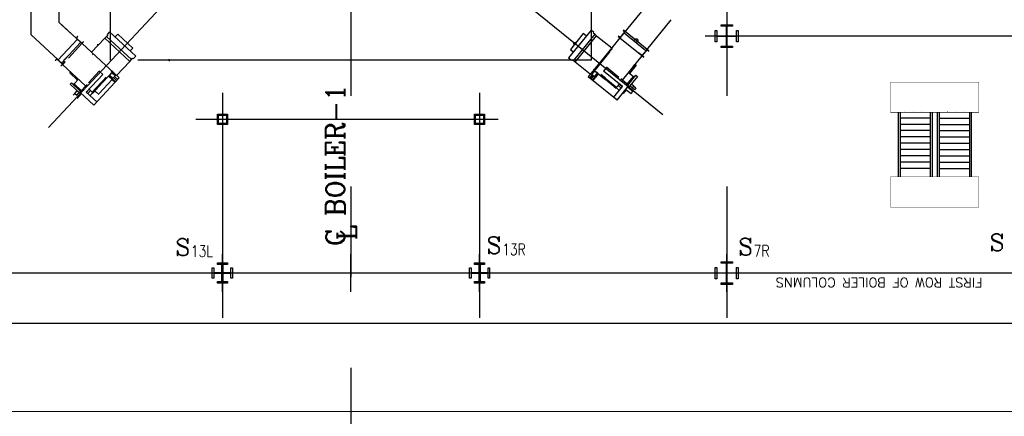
# Model space of a CAD drawing. Header units: inches. Extents: x 0 to 1564127, y -23460 to 23144100.
# Tile 73 of 215: x 258855 to 263736, y 191786 to 193754. Entities that reach past the tile are written whole.
import ezdxf

# ---------------------------------------------------------------- set-up
doc = ezdxf.new("R2010")
doc.units = ezdxf.units.IN
doc.header["$LTSCALE"] = 1800
doc.header["$MEASUREMENT"] = 0
doc.linetypes.add('AM_ISO08W050', pattern=[18, 12, -1.5, 3, -1.5])
doc.linetypes.add('CENTER', pattern=[2, 1.25, -0.25, 0.25, -0.25])
doc.layers.get('0').update_dxf_attribs({"color": 253, "lineweight": 9})
for name, color, linetype in [('1_01_FURNACE', 7, 'CENTER'), ('1_01_GRATE_RAIL_TIER1', 7, 'Continuous'), ('1_01_STEEL_TIER1', 7, 'Continuous'), ('3_01_WINDBOX', 7, 'Continuous'), ('3_01_WINDBOX_CONN_DUCT', 7, 'Continuous'), ('CEN', 2, 'CENTER'), ('DCEN', 3, 'CENTER'), ('DIMTEXT', 132, 'Continuous'), ('DIMTEXT-CL', 132, 'CENTER'), ('FIRINGANGLE', 170, 'Continuous'), ('GRID', 251, 'CENTER'), ('Road', 3, 'Continuous'), ('STEEL-COLUMNS-CL', 252, 'CENTER'), ('TEXT', 3, 'Continuous')]:
    doc.layers.add(name, color=color, linetype=linetype)
doc.layers.add('AM_7', color=4, linetype='AM_ISO08W050', lineweight=25)
doc.layers.add('CL', color=8, linetype='CENTER', lineweight=15)
doc.styles.add('C4', font='COMPLEX', dxfattribs={"width": 0.75, "height": 625})
doc.styles.add('ROMANC', font='ROMANC.SHX')
doc.styles.add('S3', font='simplex.shx', dxfattribs={"width": 0.75, "height": 320})
doc.styles.add('Squish', font='simplex.shx', dxfattribs={"width": 0.8})

msp = doc.modelspace()

# ---------------------------------------------------------------- linework, layer by layer
at = {"color": 8}
msp.add_line((260497.41, 192834.98), (260497.41, 192497.48), dxfattribs=at)
at = {"layer": '1_01_FURNACE', "color": 8}
for p, q in [((259304.91, 193553.85), (259304.91, 195627.09)), ((261689.91, 193553.85), (261689.91, 195627.09)), ((261689.91, 193553.85), (259304.91, 193553.85))]:
    msp.add_line(p, q, dxfattribs=at)
at = {"layer": '1_01_GRATE_RAIL_TIER1', "color": 8}
for p, q in [((263209.92, 193294.35), (263209.92, 192974.35)), ((263219.29, 193294.35), (263219.29, 192974.35)), ((263369.29, 193266.23), (263219.29, 193266.23)), ((263242.98, 193297.48), (263242.58, 193297.48)), ((263285.07, 193297.48), (263284.68, 193297.48)), ((263327.17, 193297.48), (263326.77, 193297.48)), ((263369.29, 193294.35), (263369.29, 192974.35)), ((263378.67, 193294.35), (263378.67, 192974.35)), ((263403.67, 193294.35), (263403.67, 192974.35)), ((263413.04, 193294.35), (263413.04, 192974.35)), ((263413.04, 193266.23), (263563.04, 193266.23)), ((263455.17, 193297.48), (263455.56, 193297.48)), ((263497.27, 193297.48), (263497.66, 193297.48)), ((263539.36, 193297.48), (263539.75, 193297.48)), ((263563.04, 193294.35), (263563.04, 192974.35)), ((263572.42, 193294.35), (263572.42, 192974.35)), ((263369.29, 193234.98), (263219.29, 193234.98)), ((263369.29, 193203.73), (263219.29, 193203.73)), ((263413.04, 193234.98), (263563.04, 193234.98)), ((263413.04, 193203.73), (263563.04, 193203.73)), ((263369.29, 193172.48), (263219.29, 193172.48)), ((263413.04, 193172.48), (263563.04, 193172.48)), ((263369.29, 193141.23), (263219.29, 193141.23)), ((263369.29, 193109.98), (263219.29, 193109.98)), ((263413.04, 193141.23), (263563.04, 193141.23)), ((263413.04, 193109.98), (263563.04, 193109.98)), ((263369.29, 193078.73), (263219.29, 193078.73)), ((263413.04, 193078.73), (263563.04, 193078.73)), ((263369.29, 193047.48), (263219.29, 193047.48)), ((263369.29, 193016.23), (263219.29, 193016.23)), ((263413.04, 193047.48), (263563.04, 193047.48)), ((263413.04, 193016.23), (263563.04, 193016.23))]:
    msp.add_line(p, q, dxfattribs=at)
at = {"layer": '1_01_STEEL_TIER1', "color": 8}
for points in [[(262331.79, 193623.23), (262358.35, 193623.23), (262358.35, 193670.91), (262310.66, 193670.91), (262310.66, 193644.35), (262303.66, 193644.35), (262303.66, 193700.6), (262310.66, 193700.6), (262310.66, 193674.04), (262358.35, 193674.04), (262358.35, 193721.73), (262331.79, 193721.73), (262331.79, 193728.73), (262388.04, 193728.73), (262388.04, 193721.73), (262361.47, 193721.73), (262361.47, 193674.04), (262409.16, 193674.04), (262409.16, 193700.6), (262416.16, 193700.6), (262416.16, 193644.35), (262409.16, 193644.35), (262409.16, 193670.91), (262361.47, 193670.91), (262361.47, 193623.23), (262388.04, 193623.23), (262388.04, 193616.23), (262331.79, 193616.23)], [(259834.91, 193234.98), (259834.91, 193284.98), (259884.91, 193284.98), (259884.91, 193234.98)], [(259839.91, 193239.98), (259839.91, 193279.98), (259879.91, 193279.98), (259879.91, 193239.98)], [(261109.91, 193234.98), (261109.91, 193284.98), (261159.91, 193284.98), (261159.91, 193234.98)], [(261114.91, 193239.98), (261114.91, 193279.98), (261154.91, 193279.98), (261154.91, 193239.98)], [(259884.91, 192447.48), (259834.91, 192447.48), (259834.91, 192455.35), (259857.41, 192455.35), (259857.41, 192494.98), (259817.79, 192494.98), (259817.79, 192472.48), (259809.91, 192472.48), (259809.91, 192522.48), (259817.79, 192522.48), (259817.79, 192499.98), (259857.41, 192499.98), (259857.41, 192539.6), (259834.91, 192539.6), (259834.91, 192547.48), (259884.91, 192547.48), (259884.91, 192539.6), (259862.41, 192539.6), (259862.41, 192499.98), (259902.04, 192499.98), (259902.04, 192522.48), (259909.91, 192522.48), (259909.91, 192472.48), (259902.04, 192472.48), (259902.04, 192494.98), (259862.41, 192494.98), (259862.41, 192455.35), (259884.91, 192455.35)], [(259884.91, 192447.48), (259834.91, 192447.48), (259834.91, 192455.35), (259857.41, 192455.35), (259857.41, 192494.98), (259817.79, 192494.98), (259817.79, 192472.48), (259809.91, 192472.48), (259809.91, 192522.48), (259817.79, 192522.48), (259817.79, 192499.98), (259857.41, 192499.98), (259857.41, 192539.6), (259834.91, 192539.6), (259834.91, 192547.48), (259884.91, 192547.48), (259884.91, 192539.6), (259862.41, 192539.6), (259862.41, 192499.98), (259902.04, 192499.98), (259902.04, 192522.48), (259909.91, 192522.48), (259909.91, 192472.48), (259902.04, 192472.48), (259902.04, 192494.98), (259862.41, 192494.98), (259862.41, 192455.35), (259884.91, 192455.35)], [(261159.91, 192447.48), (261109.91, 192447.48), (261109.91, 192455.35), (261132.41, 192455.35), (261132.41, 192494.98), (261092.79, 192494.98), (261092.79, 192472.48), (261084.91, 192472.48), (261084.91, 192522.48), (261092.79, 192522.48), (261092.79, 192499.98), (261132.41, 192499.98), (261132.41, 192539.6), (261109.91, 192539.6), (261109.91, 192547.48), (261159.91, 192547.48), (261159.91, 192539.6), (261137.41, 192539.6), (261137.41, 192499.98), (261177.04, 192499.98), (261177.04, 192522.48), (261184.91, 192522.48), (261184.91, 192472.48), (261177.04, 192472.48), (261177.04, 192494.98), (261137.41, 192494.98), (261137.41, 192455.35), (261159.91, 192455.35)], [(261159.91, 192447.48), (261109.91, 192447.48), (261109.91, 192455.35), (261132.41, 192455.35), (261132.41, 192494.98), (261092.79, 192494.98), (261092.79, 192472.48), (261084.91, 192472.48), (261084.91, 192522.48), (261092.79, 192522.48), (261092.79, 192499.98), (261132.41, 192499.98), (261132.41, 192539.6), (261109.91, 192539.6), (261109.91, 192547.48), (261159.91, 192547.48), (261159.91, 192539.6), (261137.41, 192539.6), (261137.41, 192499.98), (261177.04, 192499.98), (261177.04, 192522.48), (261184.91, 192522.48), (261184.91, 192472.48), (261177.04, 192472.48), (261177.04, 192494.98), (261137.41, 192494.98), (261137.41, 192455.35), (261159.91, 192455.35)], [(262331.79, 192448.23), (262358.35, 192448.23), (262358.35, 192495.91), (262310.66, 192495.91), (262310.66, 192469.35), (262303.66, 192469.35), (262303.66, 192525.6), (262310.66, 192525.6), (262310.66, 192499.04), (262358.35, 192499.04), (262358.35, 192546.73), (262331.79, 192546.73), (262331.79, 192553.73), (262388.04, 192553.73), (262388.04, 192546.73), (262361.47, 192546.73), (262361.47, 192499.04), (262409.16, 192499.04), (262409.16, 192525.6), (262416.16, 192525.6), (262416.16, 192469.35), (262409.16, 192469.35), (262409.16, 192495.91), (262361.47, 192495.91), (262361.47, 192448.23), (262388.04, 192448.23), (262388.04, 192441.23), (262331.79, 192441.23)], [(262331.79, 192448.23), (262358.35, 192448.23), (262358.35, 192495.92), (262310.66, 192495.92), (262310.66, 192469.35), (262303.66, 192469.35), (262303.66, 192525.6), (262310.66, 192525.6), (262310.66, 192499.04), (262358.35, 192499.04), (262358.35, 192546.73), (262331.79, 192546.73), (262331.79, 192553.73), (262388.04, 192553.73), (262388.04, 192546.73), (262361.47, 192546.73), (262361.47, 192499.04), (262409.16, 192499.04), (262409.16, 192525.6), (262416.16, 192525.6), (262416.16, 192469.35), (262409.16, 192469.35), (262409.16, 192495.92), (262361.47, 192495.92), (262361.47, 192448.23), (262388.04, 192448.23), (262388.04, 192441.23), (262331.79, 192441.23)]]:
    msp.add_lwpolyline(points, close=True, dxfattribs=at)
at = {"layer": '3_01_WINDBOX', "color": 8}
for p, q in [((259300.77, 193694.31), (259287.98, 193680.61)), ((259430.31, 193573.52), (259300.77, 193694.31)), ((261687.3, 193703.04), (261575.85, 193565.39)), ((261701.88, 193691.25), (261687.3, 193703.04)), ((261699.21, 193687.94), (261701.88, 193691.25)), ((261855.01, 193694.63), (261831.42, 193665.48)), ((261831.51, 193663.8), (261856.67, 193694.88)), ((261847.94, 193701.97), (261847.14, 193700.99)), ((261847.14, 193700.99), (261855.01, 193694.63)), ((261856.67, 193694.88), (261847.94, 193701.97)), ((261965.28, 193606.94), (261856.67, 193694.88)), ((259045.37, 193554.41), (259140.68, 193656.61)), ((259061.64, 193539.23), (259156.94, 193641.45)), ((259141.85, 193670.9), (259134.19, 193662.67)), ((259134.2, 193662.68), (259163.44, 193635.4)), ((259135.86, 193662.64), (259142.77, 193670.05)), ((259163.3, 193637.07), (259135.86, 193662.64)), ((259142.77, 193670.05), (259141.85, 193670.9)), ((259170.19, 193644.47), (259163.3, 193637.07)), ((259163.44, 193635.4), (259171.11, 193643.62)), ((259171.11, 193643.62), (259170.19, 193644.47)), ((259276.94, 193662.52), (259211.46, 193592.32)), ((259285.17, 193671.37), (259276.94, 193662.52)), ((259276.94, 193662.52), (259400.27, 193547.53)), ((259291.09, 193677.7), (259285.17, 193671.37)), ((259408.5, 193556.36), (259285.17, 193671.37)), ((259287.98, 193680.61), (259291.09, 193677.7)), ((259341.2, 193682.24), (259328.42, 193668.52)), ((259415.44, 193613.01), (259341.2, 193682.24)), ((261648.94, 193685.45), (261585.06, 193606.57)), ((261705.95, 193682.49), (261599.82, 193551.43)), ((261609.21, 193543.84), (261715.33, 193674.88)), ((261663.51, 193673.66), (261648.94, 193685.45)), ((261705.95, 193682.49), (261699.21, 193687.94)), ((261715.33, 193674.88), (261705.95, 193682.49)), ((261715.33, 193674.88), (261789.94, 193614.46)), ((261830.52, 193664.59), (261789.94, 193614.46)), ((261823.55, 193671.85), (261822.76, 193670.88)), ((261822.76, 193670.88), (261831.51, 193663.8)), ((261831.42, 193665.48), (261823.55, 193671.85)), ((261830.49, 193664.55), (261940.11, 193575.86)), ((261959.69, 193600.04), (261851.09, 193687.99)), ((259163.44, 193635.4), (259096.18, 193563.27)), ((259096.18, 193563.27), (259163.44, 193635.4)), ((259211.46, 193592.32), (259164.3, 193636.31)), ((259239.53, 193630.39), (259247.1, 193630.54)), ((259402.66, 193599.31), (259415.44, 193613.01)), ((261585.06, 193606.57), (261599.64, 193594.78)), ((261789.94, 193614.46), (261673.34, 193470.48)), ((261780.31, 193595.64), (261707.28, 193505.44)), ((261787.72, 193609.75), (261777.89, 193597.6)), ((261777.89, 193597.6), (261780.31, 193595.64)), ((261785.95, 193602.58), (261790.15, 193607.78)), ((261786.61, 193602.03), (261785.95, 193602.58)), ((261790.15, 193607.78), (261787.72, 193609.75)), ((261791.07, 193608.98), (261790.12, 193607.8)), ((261965.28, 193606.94), (261940.11, 193575.86)), ((261941.77, 193576.12), (261965.36, 193605.26)), ((261974.03, 193599.87), (261965.28, 193606.94)), ((261965.36, 193605.26), (261973.23, 193598.89)), ((261973.23, 193598.89), (261974.03, 193599.87)), ((259031.19, 193552.26), (259038.87, 193560.48)), ((259032.11, 193551.4), (259031.19, 193552.26)), ((259039.02, 193558.81), (259032.11, 193551.4)), ((259038.86, 193560.47), (259068.12, 193533.2)), ((259066.44, 193533.22), (259039.02, 193558.81)), ((259081, 193546.99), (259068.13, 193533.18)), ((259068.13, 193533.18), (259081, 193546.99)), ((259089.69, 193569.32), (259074.51, 193553.04)), ((259211.46, 193592.32), (259347.82, 193465.17)), ((259217.07, 193581.11), (259216.49, 193580.48)), ((259400.27, 193547.53), (259334.79, 193477.32)), ((259400.27, 193547.53), (259408.5, 193556.36)), ((259408.5, 193556.36), (259414.41, 193562.7)), ((259414.41, 193562.7), (259417.52, 193559.8)), ((259417.52, 193559.8), (259430.31, 193573.52)), ((259594.27, 193558.66), (259596.52, 193548.92)), ((261575.85, 193565.39), (261590.42, 193553.59)), ((261590.42, 193553.59), (261593.08, 193556.9)), ((261593.08, 193556.9), (261599.82, 193551.43)), ((261599.82, 193551.43), (261609.21, 193543.84)), ((261683.83, 193483.42), (261609.21, 193543.84)), ((261842.78, 193453.7), (261941.08, 193575.08)), ((261940.11, 193575.86), (261925.44, 193587.73)), ((261940.11, 193575.86), (261948.85, 193568.78)), ((261949.64, 193569.75), (261941.77, 193576.12)), ((261948.85, 193568.78), (261949.64, 193569.75)), ((259059.53, 193525.83), (259066.44, 193533.22)), ((259060.45, 193524.97), (259059.53, 193525.83)), ((259068.12, 193533.2), (259060.45, 193524.97)), ((259067.28, 193532.28), (259181.51, 193425.75)), ((259249.75, 193498.93), (259196.42, 193441.75)), ((259249.96, 193499.16), (259249.75, 193498.93)), ((259249.75, 193498.93), (259266.95, 193482.88)), ((259268.53, 193445.66), (259316.42, 193497.02)), ((259312.76, 193500.43), (259308.5, 193495.86)), ((259316.42, 193497.02), (259312.76, 193500.43)), ((259334.79, 193477.32), (259315.14, 193495.65)), ((261700.73, 193504.31), (261683.83, 193483.42)), ((261689.85, 193484.16), (261703.3, 193500.77)), ((261703.3, 193500.77), (261689.85, 193484.16)), ((261704.35, 193499.93), (261690.9, 193483.31)), ((261701.7, 193503.53), (261695.8, 193496.24)), ((261695.8, 193496.24), (261697.02, 193495.25)), ((261697.02, 193495.25), (261702.21, 193501.66)), ((261702.42, 193509.37), (261699.28, 193505.49)), ((261699.28, 193505.49), (261753.85, 193461.29)), ((261721.14, 193487.79), (261701.7, 193503.53)), ((261702.21, 193501.66), (261704.35, 193499.93)), ((261707.28, 193505.44), (261702.42, 193509.37)), ((261717.77, 193490.51), (261705.06, 193500.79)), ((261843.28, 193423.01), (261749.97, 193498.58)), ((261750.22, 193498.37), (261765.02, 193516.66)), ((261765.02, 193516.66), (261764.78, 193516.86)), ((261825.79, 193467.46), (261765.02, 193516.66)), ((261910.86, 193529.09), (261877.63, 193488.08)), ((261894.2, 193519.18), (261904.04, 193531.32)), ((261906.62, 193532.53), (261910.86, 193529.09)), ((259103.61, 193490.95), (259107.32, 193494.93)), ((259142.21, 193454.95), (259103.61, 193490.95)), ((259124.7, 193436.17), (259145.93, 193458.93)), ((259267.17, 193483.11), (259185.29, 193395.3)), ((259222.03, 193330.28), (259347.82, 193465.17)), ((259249.3, 193387.84), (259314.09, 193457.31)), ((259260.49, 193444.39), (259264.87, 193449.07)), ((259282.92, 193468.43), (259264.87, 193449.07)), ((259264.87, 193449.07), (259268.53, 193445.66)), ((259314.09, 193457.31), (259295.52, 193474.62)), ((259314.28, 193494.73), (259297.23, 193476.45)), ((259297.23, 193476.45), (259304.09, 193470.05)), ((259299.12, 193476.82), (259301, 193478.84)), ((259305.16, 193471.2), (259299.12, 193476.82)), ((259315.72, 193463.28), (259300.09, 193477.86)), ((259311.34, 193491.57), (259300.18, 193479.61)), ((259301, 193478.84), (259316.63, 193464.26)), ((259304.09, 193470.05), (259305.16, 193471.2)), ((259304.11, 193470.07), (259329.09, 193446.78)), ((259312.15, 193490.8), (259314.04, 193492.82)), ((259327.79, 193476.23), (259312.15, 193490.8)), ((259313.07, 193491.79), (259328.71, 193477.21)), ((259313.07, 193491.79), (259328.71, 193477.21)), ((259326.36, 193443.86), (259313.09, 193456.24)), ((259314.04, 193492.82), (259320.07, 193487.2)), ((259321.13, 193488.34), (259314.28, 193494.73)), ((259316.63, 193464.26), (259315.72, 193463.28)), ((259316.63, 193464.26), (259321.06, 193468.95)), ((259319.54, 193467.32), (259336.63, 193451.38)), ((259320.07, 193487.2), (259321.13, 193488.34)), ((259323.42, 193471.49), (259327.79, 193476.23)), ((259324.95, 193473.12), (259342.05, 193457.18)), ((259328.71, 193477.21), (259327.79, 193476.23)), ((261816.67, 193354.4), (261673.34, 193470.48)), ((261679.44, 193462.46), (261694.15, 193480.64)), ((261694.15, 193480.64), (261679.44, 193462.46)), ((261700.31, 193475.63), (261685.61, 193457.47)), ((261690.9, 193483.31), (261689.85, 193484.16)), ((261690.9, 193483.31), (261695.89, 193479.23)), ((261715.21, 193480.51), (261693.72, 193453.97)), ((261696.83, 193451.45), (261708.25, 193465.56)), ((261703.61, 193473.01), (261698.59, 193477.04)), ((261703.61, 193473.01), (261717.06, 193489.63)), ((261704.66, 193472.18), (261703.61, 193473.01)), ((261718.11, 193488.78), (261704.66, 193472.18)), ((261718.11, 193488.78), (261704.66, 193472.18)), ((261723.07, 193486.22), (261707.11, 193466.49)), ((261719.22, 193487.89), (261714.01, 193481.48)), ((261714.01, 193481.48), (261715.23, 193480.5)), ((261715.23, 193480.5), (261721.14, 193487.79)), ((261717.06, 193489.63), (261719.22, 193487.89)), ((261757, 193465.18), (261736.43, 193481.84)), ((261757, 193465.18), (261753.85, 193461.29)), ((261753.85, 193461.29), (261758.82, 193457.27)), ((261761.97, 193461.15), (261757, 193465.18)), ((261758.82, 193457.27), (261761.97, 193461.15)), ((261812.74, 193413.61), (261758.82, 193457.27)), ((261761.97, 193461.15), (261815.88, 193417.49)), ((261875.58, 193427.14), (261834.53, 193460.38)), ((261866.98, 193434.1), (261897.59, 193471.91)), ((261871.44, 193430.48), (261910.3, 193478.48)), ((261917.59, 193472.57), (261872.09, 193416.38)), ((261873.4, 193491.5), (261897.59, 193471.91)), ((261897.59, 193471.91), (261902.67, 193469.05)), ((261910.3, 193478.48), (261917.59, 193472.57)), ((259111.2, 193440.9), (259104.81, 193434.04)), ((259104.81, 193434.04), (259157.69, 193384.73)), ((259156.36, 193398.78), (259111.2, 193440.9)), ((259124.7, 193436.17), (259120.07, 193432.63)), ((259120.07, 193432.63), (259124.7, 193436.17)), ((259124.7, 193436.17), (259160.28, 193402.99)), ((259128.49, 193388.88), (259140, 193401.22)), ((259128.49, 193388.88), (259140, 193401.22)), ((259188.75, 193433.52), (259152.73, 193394.9)), ((259185.85, 193394.77), (259199.28, 193409.17)), ((259206.3, 193402.63), (259192.87, 193388.23)), ((259206.3, 193402.63), (259192.87, 193388.23)), ((259198.72, 193409.71), (259214.46, 193395.02)), ((259260.49, 193444.39), (259213.18, 193393.65)), ((259216.84, 193390.24), (259264.15, 193440.98)), ((259247.15, 193383.34), (259227.5, 193401.67)), ((259264.15, 193440.98), (259260.49, 193444.39)), ((259268.53, 193445.66), (259264.15, 193440.98)), ((261798.47, 193367.67), (261843.28, 193423.01)), ((261815.88, 193417.49), (261812.74, 193413.61)), ((261816.3, 193412.33), (261813.53, 193414.58)), ((261814.43, 193418.68), (261827.97, 193435.4)), ((261827.37, 193403.37), (261816.3, 193412.33)), ((261816.67, 193354.4), (261875.58, 193427.14)), ((261821.45, 193427.35), (261836.75, 193414.96)), ((261821.45, 193427.35), (261836.75, 193414.96)), ((261821.45, 193427.35), (261836.75, 193414.96)), ((261821.45, 193427.35), (261836.75, 193414.96)), ((261821.45, 193427.35), (261836.75, 193414.96)), ((261821.45, 193427.35), (261836.75, 193414.96)), ((261836.75, 193414.96), (261821.45, 193427.35)), ((261827.49, 193434.79), (261842.79, 193422.4)), ((261849.15, 193388.06), (261863.43, 193405.7)), ((261860.27, 193408.25), (261885.77, 193387.59)), ((261894.42, 193398.29), (261868.92, 193418.93)), ((261892.55, 193414.84), (261879.43, 193425.46)), ((261892.55, 193414.84), (261879.43, 193425.46)), ((261892.55, 193414.84), (261879.43, 193425.46)), ((261885.77, 193387.59), (261894.42, 193398.29)), ((261900.42, 193424.55), (261887.3, 193435.17)), ((261900.42, 193424.55), (261887.3, 193435.17)), ((261892.55, 193414.84), (261900.42, 193424.55)), ((261902.27, 193406.97), (261892.55, 193414.84)), ((261900.42, 193424.55), (261910.13, 193416.69)), ((261910.13, 193416.69), (261902.27, 193406.97)), ((259119.96, 193379.74), (259128.49, 193388.88)), ((259128.49, 193388.88), (259137.64, 193380.36)), ((259137.64, 193380.36), (259149.14, 193392.7)), ((259137.64, 193380.36), (259149.14, 193392.7)), ((259137.64, 193380.36), (259149.14, 193392.7)), ((259160.46, 193387.69), (259138.08, 193363.7)), ((259152.73, 193394.9), (259222.03, 193330.28)), ((259185.29, 193395.3), (259237.37, 193346.73)), ((259213.49, 193388.48), (259203.77, 193378.06)), ((259213.18, 193393.65), (259216.84, 193390.24)), ((259215.93, 193391.09), (259213.49, 193388.48)), ((261846, 193390.61), (261849.15, 193388.06)), ((261846, 193390.61), (261849.15, 193388.06)), ((261846, 193390.61), (261849.15, 193388.06)), ((261846, 193390.61), (261849.15, 193388.06)), ((261846, 193390.61), (261849.15, 193388.06)), ((261846, 193390.61), (261849.15, 193388.06)), ((261846, 193390.61), (261849.15, 193388.06))]:
    msp.add_line(p, q, dxfattribs=at)
at = {"layer": '3_01_WINDBOX_CONN_DUCT', "color": 8}
for p, q in [((258910.26, 195559.25), (258910.26, 193680.74)), ((259049.98, 193741.52), (259049.98, 195509.77)), ((261944.65, 193803.51), (261855.42, 193693.34)), ((259050.21, 193740.99), (259049.98, 193741.52)), ((259134.19, 193662.68), (259050.21, 193740.99)), ((261964.03, 193605.38), (262084.36, 193754.03)), ((259134.19, 193662.68), (259062.51, 193729.52)), ((258910.49, 193680.22), (258910.26, 193680.74)), ((258910.49, 193680.22), (259068.13, 193533.19))]:
    msp.add_line(p, q, dxfattribs=at)
at = {"layer": 'AM_7', "color": 8}
msp.add_circle((261607.16, 193636.23, 1.6), 5.32, dxfattribs=at)
msp.add_circle((261607.16, 193636.23, 1.6), 5.32, dxfattribs=at)
msp.add_circle((261607.16, 193636.23, 1.6), 5.32, dxfattribs=at)
msp.add_circle((261607.16, 193636.23, 1.6), 5.32, dxfattribs=at)
msp.add_circle((261607.16, 193636.23, 1.6), 5.32, dxfattribs=at)
msp.add_circle((261607.16, 193636.23, 1.6), 5.32, dxfattribs=at)
at = {"layer": 'CEN', "color": 8}
for p, q in [((260497.41, 195627.09), (260497.41, 192385.82)), ((259859.91, 192403.73), (259859.91, 192591.23)), ((260497.41, 192403.73), (260497.41, 192591.23)), ((261134.91, 192403.73), (261134.91, 192591.23)), ((262359.91, 192403.73), (262359.91, 192591.23)), ((260591.16, 192497.48), (260403.66, 192497.48))]:
    msp.add_line(p, q, dxfattribs=at)
at = {"layer": 'CEN', "color": 8, "linetype": 'CENTER', "ltscale": 10}
msp.add_line((281322.49, 192497.48), (249313.16, 192497.48), dxfattribs=at)
at = {"layer": 'CL', "color": 8, "ltscale": 100}
msp.add_line((288435.07, 191809.98), (241966.16, 191809.98), dxfattribs=at)
at = {"layer": 'DCEN', "color": 8, "linetype": 'Continuous', "const_width": 2.5}
for points in [[(263609.92, 193294.35), (263609.92, 193444.35), (263172.46, 193444.35), (263172.42, 193294.35)], [(263609.92, 192824.35), (263609.92, 192974.35), (263172.46, 192974.35), (263172.42, 192824.35)]]:
    msp.add_lwpolyline(points, close=True, dxfattribs=at)
at = {"layer": 'DIMTEXT', "color": 8}
msp.add_circle((261910.78, 193650.67), 9.38, dxfattribs=at)
at = {"layer": 'DIMTEXT-CL', "color": 8}
for p, q in [((259859.91, 192497.48), (259859.91, 192274.98)), ((261134.91, 192497.48), (261134.91, 192274.98)), ((262359.91, 192497.48), (262359.91, 192274.98)), ((262359.91, 192497.48), (262359.91, 192274.98))]:
    msp.add_line(p, q, dxfattribs=at)
at = {"layer": 'FIRINGANGLE', "color": 8}
for p, q in [((258997.84, 193218.88), (260412.59, 194736.01)), ((262043.62, 193282.79), (260427.07, 194591.84))]:
    msp.add_line(p, q, dxfattribs=at)
at = {"layer": 'GRID', "color": 8}
for p, q in [((260497.41, 195627.09), (260497.41, 191525.88)), ((266128.66, 192497.48), (249241.16, 192497.48))]:
    msp.add_line(p, q, dxfattribs=at)
at = {"layer": 'Road', "color": 8}
msp.add_line((286966.16, 192247.48), (243435.27, 192247.48), dxfattribs=at)
at = {"layer": 'STEEL-COLUMNS-CL', "color": 8}
for p, q in [((260497.41, 195627.09), (260497.41, 192206.23)), ((262359.91, 195627.09), (262359.91, 192274.98)), ((264194.78, 193672.48), (262253.66, 193672.48)), ((259859.91, 193391.85), (259859.91, 192418.42)), ((261134.91, 193391.85), (261134.91, 192328.73)), ((259728.04, 193259.98), (261227.32, 193259.98)), ((264637.29, 192497.48), (256365.54, 192497.48))]:
    msp.add_line(p, q, dxfattribs=at)

# ---------------------------------------------------------------- texts
at = {"layer": 'DIMTEXT', "color": 8, "insert": (263627.51, 192473.44), "char_height": 46.875, "width": 1247.9028, "attachment_point": 7, "rotation": 180, "style": 'Squish'}
msp.add_mtext('{\\W1;FIRST ROW OF BOILER COLUMNS}', dxfattribs=at)
at = {"layer": 'TEXT', "color": 8, "style": 'ROMANC'}
for s, p in [('C BOILER-1', (260466.16, 192631.2)), ('L', (260523.92, 192660.25))]:
    msp.add_text(s, height=93.75, rotation=90, dxfattribs=at).set_placement(p)
at = {"layer": 'TEXT', "color": 8, "style": 'C4', "text_generation_flag": 6}
for p in [(259626.92, 192583.83), (261169.97, 192592.77), (262417.07, 192585.64), (263663.78, 192607.07)]:
    msp.add_text('S', height=84.38, rotation=180, dxfattribs=at).set_placement(p)
at = {"layer": 'TEXT', "color": 8, "style": 'S3', "width": 0.8}
for s, p in [('13L', (259703.42, 192577.26)), ('13R', (261246.47, 192586.21)), ('7R', (262493.57, 192579.07))]:
    msp.add_text(s, height=56.25, dxfattribs=at).set_placement(p)

doc.saveas('drawing.dxf')
